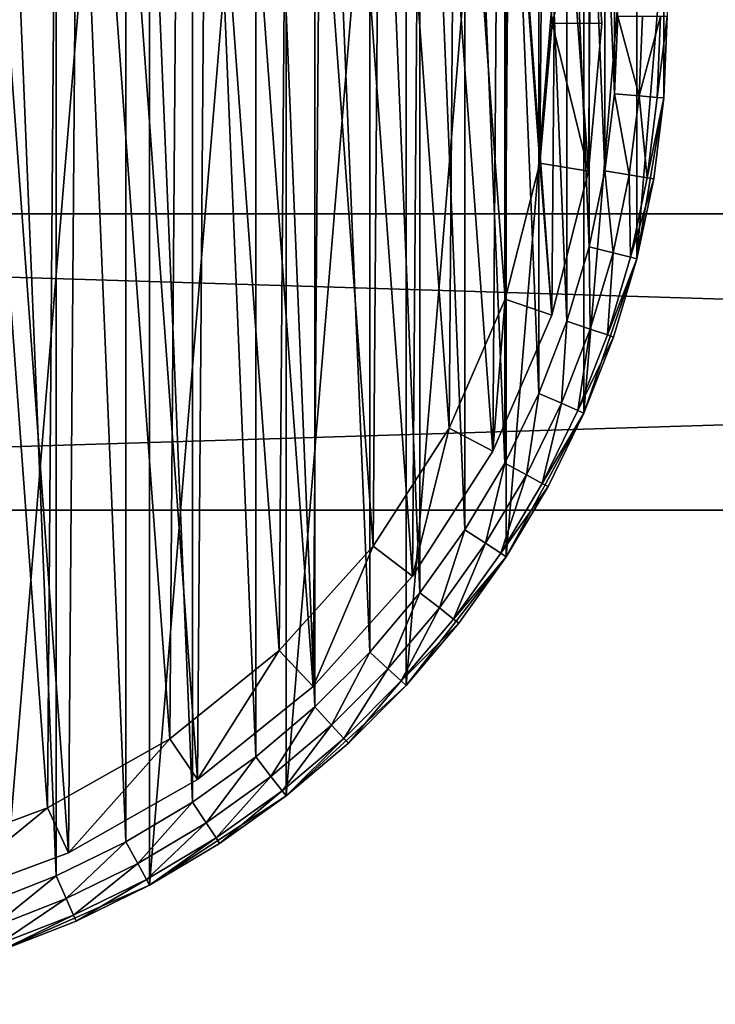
# Model space of a CAD drawing. Header units: millimetres. Extents: x 2 to 392, y -79 to 45.
# Tile 4 of 14: x 86 to 114, y -51 to -11. Entities that reach past the tile are written whole.
import ezdxf

# ---------------------------------------------------------------- set-up
doc = ezdxf.new("R2010")
doc.units = ezdxf.units.MM
doc.header["$LTSCALE"] = 25.4
doc.layers.get('0').update_dxf_attribs({"true_color": 0xff5454})

# ---------------------------------------------------------------- blocks, each defined once
blk = doc.blocks.new('PILLS-II-8264.STL')
at = {"color": 250, "true_color": 0x262626}
mesh = blk.add_polyface(dxfattribs=at)
corners = [(33.424, -1.131, 7.876), (32.337, -14.253, 7.876), (32.337, -7.647, 7.876), (33.424, -20.769, 7.876), (35.569, 5.118, 7.876), (35.569, -27.018, 7.876), (38.713, 10.928, 7.876), (38.713, -32.828, 7.876), (42.771, 16.141, 7.876), (42.771, -38.041, 7.876), (47.631, 20.616, 7.876), (47.631, -42.516, 7.876), (53.162, 24.229, 7.876), (53.162, -46.129, 7.876), (59.212, 26.883, 7.876), (59.212, -48.783, 7.876), (65.616, 28.504, 7.876), (65.616, -50.404, 7.876), (72.2, 29.05, 7.876), (72.2, -50.95, 7.876), (78.784, 28.504, 7.876), (78.784, -50.404, 7.876), (85.188, 26.883, 7.876), (85.188, -48.783, 7.876), (91.238, 24.229, 7.876), (91.238, -46.129, 7.876), (96.769, 20.616, 7.876), (96.769, -42.516, 7.876), (101.629, 16.141, 7.876), (101.629, -38.041, 7.876), (105.687, 10.928, 7.876), (105.687, -32.828, 7.876), (108.831, 5.118, 7.876), (108.831, -27.018, 7.876), (110.976, -1.131, 7.876), (110.976, -20.769, 7.876), (112.063, -7.647, 7.876), (112.063, -14.253, 7.876)]
mesh.append_faces([[corners[k] for k in face] for face in [(0, 1, 2), (35, 36, 37)]], dxfattribs={"vtx0": -1, "color": 250})
mesh.append_faces([[corners[k] for k in face] for face in [(1, 0, 3), (3, 4, 5), (5, 6, 7), (7, 8, 9), (9, 10, 11), (11, 12, 13), (13, 14, 15), (15, 16, 17), (17, 18, 19), (19, 20, 21), (21, 22, 23), (23, 24, 25), (25, 26, 27), (27, 28, 29), (29, 30, 31), (31, 32, 33), (33, 34, 35)]], dxfattribs={"vtx0": -1, "vtx1": -1, "color": 250})
mesh.append_faces([[corners[k] for k in face] for face in [(3, 0, 4), (5, 4, 6), (7, 6, 8), (9, 8, 10), (11, 10, 12), (13, 12, 14), (15, 14, 16), (17, 16, 18), (19, 18, 20), (21, 20, 22), (23, 22, 24), (25, 24, 26), (27, 26, 28), (29, 28, 30), (31, 30, 32), (33, 32, 34), (35, 34, 36)]], dxfattribs={"vtx0": -1, "vtx2": -1, "color": 250})
mesh = blk.add_polyface(dxfattribs=at)
corners = [(34.33, -14.088, 31.275), (34.33, -7.812, 31.275), (34.2, -10.95, 31.275), (34.718, -17.205, 31.275), (34.718, -4.695, 31.275), (35.363, -20.278, 31.275), (35.363, -1.622, 31.275), (36.259, -23.289, 31.275), (36.259, 1.389, 31.275), (37.401, -26.214, 31.275), (37.401, 4.314, 31.275), (38.78, -29.036, 31.275), (38.78, 7.136, 31.275), (40.388, -31.734, 31.275), (40.388, 9.834, 31.275), (42.213, -34.29, 31.275), (42.213, 12.39, 31.275), (44.242, -36.687, 31.275), (44.242, 14.787, 31.275), (46.463, -38.908, 31.275), (46.463, 17.008, 31.275), (48.86, -40.937, 31.275), (48.86, 19.037, 31.275), (51.416, -42.762, 31.275), (51.416, 20.862, 31.275), (54.114, -44.37, 31.275), (54.114, 22.47, 31.275), (56.936, -45.749, 31.275), (56.936, 23.849, 31.275), (59.861, -46.891, 31.275), (59.861, 24.991, 31.275), (62.872, -47.787, 31.275), (62.872, 25.887, 31.275), (65.945, -48.432, 31.275), (65.945, 26.532, 31.275), (69.062, -48.82, 31.275), (69.062, 26.92, 31.275), (72.2, -48.95, 31.275), (72.2, 27.05, 31.275), (75.338, -48.82, 31.275), (75.338, 26.92, 31.275), (78.455, -48.432, 31.275), (78.455, 26.532, 31.275), (81.528, -47.787, 31.275), (81.528, 25.887, 31.275), (84.539, -46.891, 31.275), (84.539, 24.991, 31.275), (87.464, -45.749, 31.275), (87.464, 23.849, 31.275), (90.286, -44.37, 31.275), (90.286, 22.47, 31.275), (92.984, -42.762, 31.275), (92.984, 20.862, 31.275), (95.54, -40.937, 31.275), (95.54, 19.037, 31.275), (97.937, -38.908, 31.275), (97.937, 17.008, 31.275), (100.158, -36.687, 31.275), (100.158, 14.787, 31.275), (102.187, -34.29, 31.275), (102.187, 12.39, 31.275), (104.012, -31.734, 31.275), (104.012, 9.834, 31.275), (105.62, -29.036, 31.275), (105.62, 7.136, 31.275), (106.999, -26.214, 31.275), (106.999, 4.314, 31.275), (108.141, -23.289, 31.275), (108.141, 1.389, 31.275), (109.037, -20.278, 31.275), (109.037, -1.622, 31.275), (109.682, -17.205, 31.275), (109.682, -4.695, 31.275), (110.07, -14.088, 31.275), (110.07, -7.812, 31.275), (110.2, -10.95, 31.275)]
mesh.append_faces([[corners[k] for k in face] for face in [(0, 1, 2), (74, 73, 75)]], dxfattribs={"vtx0": -1, "color": 250})
mesh.append_faces([[corners[k] for k in face] for face in [(1, 3, 4), (4, 5, 6), (6, 7, 8), (8, 9, 10), (10, 11, 12), (12, 13, 14), (14, 15, 16), (16, 17, 18), (18, 19, 20), (20, 21, 22), (22, 23, 24), (24, 25, 26), (26, 27, 28), (28, 29, 30), (30, 31, 32), (32, 33, 34), (34, 35, 36), (36, 37, 38), (38, 39, 40), (40, 41, 42), (42, 43, 44), (44, 45, 46), (46, 47, 48), (48, 49, 50), (50, 51, 52), (52, 53, 54), (54, 55, 56), (56, 57, 58), (58, 59, 60), (60, 61, 62), (62, 63, 64), (64, 65, 66), (66, 67, 68), (68, 69, 70), (70, 71, 72), (72, 73, 74)]], dxfattribs={"vtx0": -1, "vtx1": -1, "color": 250})
mesh.append_faces([[corners[k] for k in face] for face in [(1, 0, 3), (4, 3, 5), (6, 5, 7), (8, 7, 9), (10, 9, 11), (12, 11, 13), (14, 13, 15), (16, 15, 17), (18, 17, 19), (20, 19, 21), (22, 21, 23), (24, 23, 25), (26, 25, 27), (28, 27, 29), (30, 29, 31), (32, 31, 33), (34, 33, 35), (36, 35, 37), (38, 37, 39), (40, 39, 41), (42, 41, 43), (44, 43, 45), (46, 45, 47), (48, 47, 49), (50, 49, 51), (52, 51, 53), (54, 53, 55), (56, 55, 57), (58, 57, 59), (60, 59, 61), (62, 61, 63), (64, 63, 65), (66, 65, 67), (68, 67, 69), (70, 69, 71), (72, 71, 73)]], dxfattribs={"vtx0": -1, "vtx2": -1, "color": 250})
at = {"color": 7, "true_color": 0xffffff}
mesh = blk.add_polyface(dxfattribs=at)
corners = [(35.868, -19.61, 7.221), (34.995, -7.659, 7.221), (34.949, -13.67, 7.221), (36.005, -1.734, 7.221), (37.728, -25.326, 7.221), (37.952, 3.953, 7.221), (40.48, -30.67, 7.221), (40.786, 9.254, 7.221), (44.054, -35.503, 7.221), (44.434, 14.031, 7.221), (48.357, -39.7, 7.221), (48.801, 18.162, 7.221), (53.278, -43.152, 7.221), (53.773, 21.538, 7.221), (55.93, -44.57, 7.221), (59.223, 24.073, 7.221), (58.688, -45.77, 7.221), (64.449, -47.487, 7.221), (65.01, 25.701, 7.221), (70.41, -48.257, 7.221), (70.982, 26.38, 7.221), (76.418, -48.061, 7.221), (76.986, 26.092, 7.221), (82.316, -46.904, 7.221), (82.866, 24.845, 7.221), (87.953, -44.816, 7.221), (88.47, 22.67, 7.221), (93.181, -41.85, 7.221), (93.652, 19.625, 7.221), (97.866, -38.084, 7.221), (98.279, 15.788, 7.221), (101.886, -33.616, 7.221), (102.23, 11.258, 7.221), (105.138, -28.56, 7.221), (105.404, 6.153, 7.221), (107.536, -23.049, 7.221), (107.717, 0.606, 7.221), (109.019, -17.224, 7.221), (109.111, -5.241, 7.221), (109.549, -11.236, 7.221)]
mesh.append_faces([[corners[k] for k in face] for face in [(0, 1, 2), (38, 37, 39)]], dxfattribs={"vtx0": -1, "color": 7})
mesh.append_faces([[corners[k] for k in face] for face in [(1, 0, 3), (3, 4, 5), (5, 6, 7), (7, 8, 9), (9, 10, 11), (11, 12, 13), (13, 14, 15), (15, 17, 18), (18, 19, 20), (20, 21, 22), (22, 23, 24), (24, 25, 26), (26, 27, 28), (28, 29, 30), (30, 31, 32), (32, 33, 34), (34, 35, 36), (36, 37, 38)]], dxfattribs={"vtx0": -1, "vtx1": -1, "color": 7})
mesh.append_faces([[corners[k] for k in face] for face in [(3, 0, 4), (5, 4, 6), (7, 6, 8), (9, 8, 10), (11, 10, 12), (13, 12, 14), (15, 14, 16), (15, 16, 17), (18, 17, 19), (20, 19, 21), (22, 21, 23), (24, 23, 25), (26, 25, 27), (28, 27, 29), (30, 29, 31), (32, 31, 33), (34, 33, 35), (36, 35, 37)]], dxfattribs={"vtx0": -1, "vtx2": -1, "color": 7})
mesh = blk.add_polyface(dxfattribs=at)
corners = [(36.987, -7.836, 0.575), (37.813, -19.147, 0.575), (36.944, -13.524, 0.575), (37.943, -2.227, 0.575), (39.574, -24.556, 0.575), (39.786, 3.155, 0.575), (42.179, -29.614, 0.575), (42.468, 8.172, 0.575), (45.561, -34.188, 0.575), (45.921, 12.693, 0.575), (49.634, -38.16, 0.575), (50.054, 16.603, 0.575), (54.291, -41.428, 0.575), (54.76, 19.799, 0.575), (56.801, -42.77, 0.575), (59.918, 22.198, 0.575), (59.412, -43.906, 0.575), (64.864, -45.53, 0.575), (65.395, 23.739, 0.575), (70.506, -46.259, 0.575), (71.047, 24.381, 0.575), (76.192, -46.074, 0.575), (76.73, 24.109, 0.575), (81.775, -44.979, 0.575), (82.295, 22.928, 0.575), (87.109, -43.002, 0.575), (87.599, 20.87, 0.575), (92.058, -40.195, 0.575), (92.503, 17.988, 0.575), (96.492, -36.631, 0.575), (96.882, 14.356, 0.575), (100.297, -32.402, 0.575), (100.622, 10.069, 0.575), (103.374, -27.617, 0.575), (103.626, 5.238, 0.575), (105.644, -22.401, 0.575), (105.816, -0.013, 0.575), (107.048, -16.888, 0.575), (107.135, -5.547, 0.575), (107.549, -11.221, 0.575)]
mesh.append_faces([[corners[k] for k in face] for face in [(0, 1, 2), (37, 38, 39)]], dxfattribs={"vtx0": -1, "color": 7})
mesh.append_faces([[corners[k] for k in face] for face in [(1, 3, 4), (4, 5, 6), (6, 7, 8), (8, 9, 10), (10, 11, 12), (12, 13, 14), (14, 15, 16), (16, 15, 17), (17, 18, 19), (19, 20, 21), (21, 22, 23), (23, 24, 25), (25, 26, 27), (27, 28, 29), (29, 30, 31), (31, 32, 33), (33, 34, 35), (35, 36, 37)]], dxfattribs={"vtx0": -1, "vtx1": -1, "color": 7})
mesh.append_faces([[corners[k] for k in face] for face in [(1, 0, 3), (4, 3, 5), (6, 5, 7), (8, 7, 9), (10, 9, 11), (12, 11, 13), (14, 13, 15), (17, 15, 18), (19, 18, 20), (21, 20, 22), (23, 22, 24), (25, 24, 26), (27, 26, 28), (29, 28, 30), (31, 30, 32), (33, 32, 34), (35, 34, 36), (37, 36, 38)]], dxfattribs={"vtx0": -1, "vtx2": -1, "color": 7})
mesh = blk.add_polyface(dxfattribs=at)
corners = [(107.549, -11.221, 0.575), (109.111, -5.241, 2.575), (109.549, -11.236, 2.575), (107.135, -5.547, 0.575)]
mesh.append_faces([[corners[k] for k in face] for face in [(0, 1, 2), (1, 0, 3)]], dxfattribs={"vtx0": -1, "color": 7})
mesh = blk.add_polyface(dxfattribs=at)
corners = [(109.111, -5.241, 2.575), (109.549, -11.236, 7.221), (109.549, -11.236, 2.575), (109.111, -5.241, 7.221)]
mesh.append_faces([[corners[k] for k in face] for face in [(0, 1, 2), (1, 0, 3)]], dxfattribs={"vtx0": -1, "color": 7})
at = {"color": 250, "true_color": 0x262626}
mesh = blk.add_polyface(dxfattribs=at)
corners = [(112.063, -7.647, 7.876), (112.2, -10.95, 29.275), (112.063, -14.253, 7.876)]
mesh.append_faces([[corners[k] for k in face] for face in [(0, 1, 2)]], dxfattribs={"color": 250})
mesh = blk.add_polyface(dxfattribs=at)
corners = [(111.067, -14.171, 31.008), (110.2, -10.95, 31.275), (110.07, -14.088, 31.275), (111.2, -10.95, 31.008)]
mesh.append_faces([[corners[k] for k in face] for face in [(0, 1, 2), (1, 0, 3)]], dxfattribs={"vtx0": -1, "color": 250})
mesh = blk.add_polyface(dxfattribs=at)
corners = [(111.932, -10.95, 30.275), (111.067, -14.171, 31.008), (111.796, -14.231, 30.275), (111.2, -10.95, 31.008)]
mesh.append_faces([[corners[k] for k in face] for face in [(0, 1, 2), (1, 0, 3)]], dxfattribs={"vtx0": -1, "color": 250})
mesh = blk.add_polyface(dxfattribs=at)
corners = [(112.2, -10.95, 29.275), (111.796, -14.231, 30.275), (112.063, -14.253, 29.275), (111.932, -10.95, 30.275)]
mesh.append_faces([[corners[k] for k in face] for face in [(0, 1, 2), (1, 0, 3)]], dxfattribs={"vtx0": -1, "color": 250})
mesh = blk.add_polyface(dxfattribs=at)
corners = [(112.2, -10.95, 29.275), (112.063, -14.253, 29.275), (112.063, -14.253, 7.876)]
mesh.append_faces([[corners[k] for k in face] for face in [(0, 1, 2)]], dxfattribs={"color": 250})
at = {"color": 7, "true_color": 0xffffff}
mesh = blk.add_polyface(dxfattribs=at)
corners = [(107.549, -11.221, 0.575), (109.019, -17.224, 2.575), (107.048, -16.888, 0.575), (109.549, -11.236, 2.575)]
mesh.append_faces([[corners[k] for k in face] for face in [(0, 1, 2), (1, 0, 3)]], dxfattribs={"vtx0": -1, "color": 7})
mesh = blk.add_polyface(dxfattribs=at)
corners = [(109.549, -11.236, 2.575), (109.019, -17.224, 7.221), (109.019, -17.224, 2.575), (109.549, -11.236, 7.221)]
mesh.append_faces([[corners[k] for k in face] for face in [(0, 1, 2), (1, 0, 3)]], dxfattribs={"vtx0": -1, "color": 7})
at = {"color": 250, "true_color": 0x262626}
mesh = blk.add_polyface(dxfattribs=at)
corners = [(110.668, -17.369, 31.008), (110.07, -14.088, 31.275), (109.682, -17.205, 31.275), (111.067, -14.171, 31.008)]
mesh.append_faces([[corners[k] for k in face] for face in [(0, 1, 2), (1, 0, 3)]], dxfattribs={"vtx0": -1, "color": 250})
mesh = blk.add_polyface(dxfattribs=at)
corners = [(111.39, -17.49, 30.275), (111.067, -14.171, 31.008), (110.668, -17.369, 31.008), (111.796, -14.231, 30.275)]
mesh.append_faces([[corners[k] for k in face] for face in [(0, 1, 2), (1, 0, 3)]], dxfattribs={"vtx0": -1, "color": 250})
mesh = blk.add_polyface(dxfattribs=at)
corners = [(112.063, -14.253, 7.876), (111.654, -17.534, 29.275), (110.976, -20.769, 7.876)]
mesh.append_faces([[corners[k] for k in face] for face in [(0, 1, 2)]], dxfattribs={"color": 250})
mesh = blk.add_polyface(dxfattribs=at)
corners = [(112.063, -14.253, 29.275), (111.39, -17.49, 30.275), (111.654, -17.534, 29.275), (111.796, -14.231, 30.275)]
mesh.append_faces([[corners[k] for k in face] for face in [(0, 1, 2), (1, 0, 3)]], dxfattribs={"vtx0": -1, "color": 250})
mesh = blk.add_polyface(dxfattribs=at)
corners = [(112.063, -14.253, 29.275), (111.654, -17.534, 29.275), (112.063, -14.253, 7.876)]
mesh.append_faces([[corners[k] for k in face] for face in [(0, 1, 2)]], dxfattribs={"color": 250})
at = {"color": 7, "true_color": 0xffffff}
mesh = blk.add_polyface(dxfattribs=at)
corners = [(107.048, -16.888, 0.575), (107.536, -23.049, 2.575), (105.644, -22.401, 0.575), (109.019, -17.224, 2.575)]
mesh.append_faces([[corners[k] for k in face] for face in [(0, 1, 2), (1, 0, 3)]], dxfattribs={"vtx0": -1, "color": 7})
mesh = blk.add_polyface(dxfattribs=at)
corners = [(109.019, -17.224, 2.575), (107.536, -23.049, 7.221), (107.536, -23.049, 2.575), (109.019, -17.224, 7.221)]
mesh.append_faces([[corners[k] for k in face] for face in [(0, 1, 2), (1, 0, 3)]], dxfattribs={"vtx0": -1, "color": 7})
at = {"color": 250, "true_color": 0x262626}
mesh = blk.add_polyface(dxfattribs=at)
corners = [(110.007, -20.524, 31.008), (109.682, -17.205, 31.275), (109.037, -20.278, 31.275), (110.668, -17.369, 31.008)]
mesh.append_faces([[corners[k] for k in face] for face in [(0, 1, 2), (1, 0, 3)]], dxfattribs={"vtx0": -1, "color": 250})
mesh = blk.add_polyface(dxfattribs=at)
corners = [(110.716, -20.704, 30.275), (110.668, -17.369, 31.008), (110.007, -20.524, 31.008), (111.39, -17.49, 30.275)]
mesh.append_faces([[corners[k] for k in face] for face in [(0, 1, 2), (1, 0, 3)]], dxfattribs={"vtx0": -1, "color": 250})
mesh = blk.add_polyface(dxfattribs=at)
corners = [(111.654, -17.534, 29.275), (110.716, -20.704, 30.275), (110.976, -20.769, 29.275), (111.39, -17.49, 30.275)]
mesh.append_faces([[corners[k] for k in face] for face in [(0, 1, 2), (1, 0, 3)]], dxfattribs={"vtx0": -1, "color": 250})
mesh = blk.add_polyface(dxfattribs=at)
corners = [(111.654, -17.534, 29.275), (110.976, -20.769, 29.275), (110.976, -20.769, 7.876)]
mesh.append_faces([[corners[k] for k in face] for face in [(0, 1, 2)]], dxfattribs={"color": 250})
mesh = blk.add_polyface(dxfattribs=at)
corners = [(392.2, -30.95, 41.276), (2.2, -18.95, 41.276), (2.2, -30.95, 41.276), (392.2, -18.95, 41.276)]
mesh.append_faces([[corners[k] for k in face] for face in [(0, 1, 2), (1, 0, 3)]], dxfattribs={"vtx0": -1, "color": 250})
mesh = blk.add_polyface(dxfattribs=at)
corners = [(2.2, -18.95, 41.276), (392.2, -18.95, 31.275), (2.2, -18.95, 31.275), (392.2, -18.95, 41.276)]
mesh.append_faces([[corners[k] for k in face] for face in [(0, 1, 2), (1, 0, 3)]], dxfattribs={"vtx0": -1, "color": 250})
mesh = blk.add_polyface(dxfattribs=at)
corners = [(392.2, -18.95, 31.275), (2.2, -30.95, 31.275), (2.2, -18.95, 31.275), (392.2, -30.95, 31.275)]
mesh.append_faces([[corners[k] for k in face] for face in [(0, 1, 2), (1, 0, 3)]], dxfattribs={"vtx0": -1, "color": 250})
mesh = blk.add_polyface(dxfattribs=at)
corners = [(109.087, -23.613, 31.008), (109.037, -20.278, 31.275), (108.141, -23.289, 31.275), (110.007, -20.524, 31.008)]
mesh.append_faces([[corners[k] for k in face] for face in [(0, 1, 2), (1, 0, 3)]], dxfattribs={"vtx0": -1, "color": 250})
mesh = blk.add_polyface(dxfattribs=at)
corners = [(109.779, -23.851, 30.275), (110.007, -20.524, 31.008), (109.087, -23.613, 31.008), (110.716, -20.704, 30.275)]
mesh.append_faces([[corners[k] for k in face] for face in [(0, 1, 2), (1, 0, 3)]], dxfattribs={"vtx0": -1, "color": 250})
mesh = blk.add_polyface(dxfattribs=at)
corners = [(110.976, -20.769, 29.275), (109.779, -23.851, 30.275), (110.033, -23.938, 29.275), (110.716, -20.704, 30.275)]
mesh.append_faces([[corners[k] for k in face] for face in [(0, 1, 2), (1, 0, 3)]], dxfattribs={"vtx0": -1, "color": 250})
mesh = blk.add_polyface(dxfattribs=at)
corners = [(110.976, -20.769, 7.876), (110.033, -23.938, 29.275), (108.831, -27.018, 7.876)]
mesh.append_faces([[corners[k] for k in face] for face in [(0, 1, 2)]], dxfattribs={"color": 250})
mesh = blk.add_polyface(dxfattribs=at)
corners = [(110.976, -20.769, 29.275), (110.033, -23.938, 29.275), (110.976, -20.769, 7.876)]
mesh.append_faces([[corners[k] for k in face] for face in [(0, 1, 2)]], dxfattribs={"color": 250})
at = {"color": 7, "true_color": 0xffffff}
mesh = blk.add_polyface(dxfattribs=at)
corners = [(105.644, -22.401, 0.575), (105.138, -28.56, 2.575), (103.374, -27.617, 0.575), (107.536, -23.049, 2.575)]
mesh.append_faces([[corners[k] for k in face] for face in [(0, 1, 2), (1, 0, 3)]], dxfattribs={"vtx0": -1, "color": 7})
mesh = blk.add_polyface(dxfattribs=at)
corners = [(107.536, -23.049, 2.575), (105.138, -28.56, 7.221), (105.138, -28.56, 2.575), (107.536, -23.049, 7.221)]
mesh.append_faces([[corners[k] for k in face] for face in [(0, 1, 2), (1, 0, 3)]], dxfattribs={"vtx0": -1, "color": 7})
at = {"color": 250, "true_color": 0x262626}
mesh = blk.add_polyface(dxfattribs=at)
corners = [(107.915, -26.616, 31.008), (108.141, -23.289, 31.275), (106.999, -26.214, 31.275), (109.087, -23.613, 31.008)]
mesh.append_faces([[corners[k] for k in face] for face in [(0, 1, 2), (1, 0, 3)]], dxfattribs={"vtx0": -1, "color": 250})
mesh = blk.add_polyface(dxfattribs=at)
corners = [(108.586, -26.91, 30.275), (109.087, -23.613, 31.008), (107.915, -26.616, 31.008), (109.779, -23.851, 30.275)]
mesh.append_faces([[corners[k] for k in face] for face in [(0, 1, 2), (1, 0, 3)]], dxfattribs={"vtx0": -1, "color": 250})
mesh = blk.add_polyface(dxfattribs=at)
corners = [(110.033, -23.938, 29.275), (108.586, -26.91, 30.275), (108.831, -27.018, 29.275), (109.779, -23.851, 30.275)]
mesh.append_faces([[corners[k] for k in face] for face in [(0, 1, 2), (1, 0, 3)]], dxfattribs={"vtx0": -1, "color": 250})
mesh = blk.add_polyface(dxfattribs=at)
corners = [(110.033, -23.938, 29.275), (108.831, -27.018, 29.275), (108.831, -27.018, 7.876)]
mesh.append_faces([[corners[k] for k in face] for face in [(0, 1, 2)]], dxfattribs={"color": 250})
mesh = blk.add_polyface(dxfattribs=at)
corners = [(106.499, -29.512, 31.008), (106.999, -26.214, 31.275), (105.62, -29.036, 31.275), (107.915, -26.616, 31.008)]
mesh.append_faces([[corners[k] for k in face] for face in [(0, 1, 2), (1, 0, 3)]], dxfattribs={"vtx0": -1, "color": 250})
mesh = blk.add_polyface(dxfattribs=at)
corners = [(107.143, -29.86, 30.275), (107.915, -26.616, 31.008), (106.499, -29.512, 31.008), (108.586, -26.91, 30.275)]
mesh.append_faces([[corners[k] for k in face] for face in [(0, 1, 2), (1, 0, 3)]], dxfattribs={"vtx0": -1, "color": 250})
mesh = blk.add_polyface(dxfattribs=at)
corners = [(108.831, -27.018, 7.876), (107.379, -29.988, 29.275), (105.687, -32.828, 7.876)]
mesh.append_faces([[corners[k] for k in face] for face in [(0, 1, 2)]], dxfattribs={"color": 250})
mesh = blk.add_polyface(dxfattribs=at)
corners = [(108.831, -27.018, 29.275), (107.143, -29.86, 30.275), (107.379, -29.988, 29.275), (108.586, -26.91, 30.275)]
mesh.append_faces([[corners[k] for k in face] for face in [(0, 1, 2), (1, 0, 3)]], dxfattribs={"vtx0": -1, "color": 250})
mesh = blk.add_polyface(dxfattribs=at)
corners = [(108.831, -27.018, 29.275), (107.379, -29.988, 29.275), (108.831, -27.018, 7.876)]
mesh.append_faces([[corners[k] for k in face] for face in [(0, 1, 2)]], dxfattribs={"color": 250})
at = {"color": 7, "true_color": 0xffffff}
mesh = blk.add_polyface(dxfattribs=at)
corners = [(103.374, -27.617, 0.575), (101.886, -33.616, 2.575), (100.297, -32.402, 0.575), (105.138, -28.56, 2.575)]
mesh.append_faces([[corners[k] for k in face] for face in [(0, 1, 2), (1, 0, 3)]], dxfattribs={"vtx0": -1, "color": 7})
mesh = blk.add_polyface(dxfattribs=at)
corners = [(105.138, -28.56, 2.575), (101.886, -33.616, 7.221), (101.886, -33.616, 2.575), (105.138, -28.56, 7.221)]
mesh.append_faces([[corners[k] for k in face] for face in [(0, 1, 2), (1, 0, 3)]], dxfattribs={"vtx0": -1, "color": 7})
at = {"color": 250, "true_color": 0x262626}
mesh = blk.add_polyface(dxfattribs=at)
corners = [(104.849, -32.281, 31.008), (105.62, -29.036, 31.275), (104.012, -31.734, 31.275), (106.499, -29.512, 31.008)]
mesh.append_faces([[corners[k] for k in face] for face in [(0, 1, 2), (1, 0, 3)]], dxfattribs={"vtx0": -1, "color": 250})
mesh = blk.add_polyface(dxfattribs=at)
corners = [(105.462, -32.681, 30.275), (106.499, -29.512, 31.008), (104.849, -32.281, 31.008), (107.143, -29.86, 30.275)]
mesh.append_faces([[corners[k] for k in face] for face in [(0, 1, 2), (1, 0, 3)]], dxfattribs={"vtx0": -1, "color": 250})
mesh = blk.add_polyface(dxfattribs=at)
corners = [(107.379, -29.988, 29.275), (105.462, -32.681, 30.275), (105.687, -32.828, 29.275), (107.143, -29.86, 30.275)]
mesh.append_faces([[corners[k] for k in face] for face in [(0, 1, 2), (1, 0, 3)]], dxfattribs={"vtx0": -1, "color": 250})
mesh = blk.add_polyface(dxfattribs=at)
corners = [(107.379, -29.988, 29.275), (105.687, -32.828, 29.275), (105.687, -32.828, 7.876)]
mesh.append_faces([[corners[k] for k in face] for face in [(0, 1, 2)]], dxfattribs={"color": 250})
mesh = blk.add_polyface(dxfattribs=at)
corners = [(392.2, -30.95, 41.276), (2.2, -30.95, 31.275), (392.2, -30.95, 31.275), (2.2, -30.95, 41.276)]
mesh.append_faces([[corners[k] for k in face] for face in [(0, 1, 2), (1, 0, 3)]], dxfattribs={"vtx0": -1, "color": 250})
mesh = blk.add_polyface(dxfattribs=at)
corners = [(102.976, -34.904, 31.008), (104.012, -31.734, 31.275), (102.187, -34.29, 31.275), (104.849, -32.281, 31.008)]
mesh.append_faces([[corners[k] for k in face] for face in [(0, 1, 2), (1, 0, 3)]], dxfattribs={"vtx0": -1, "color": 250})
mesh = blk.add_polyface(dxfattribs=at)
corners = [(103.554, -35.354, 30.275), (104.849, -32.281, 31.008), (102.976, -34.904, 31.008), (105.462, -32.681, 30.275)]
mesh.append_faces([[corners[k] for k in face] for face in [(0, 1, 2), (1, 0, 3)]], dxfattribs={"vtx0": -1, "color": 250})
at = {"color": 7, "true_color": 0xffffff}
mesh = blk.add_polyface(dxfattribs=at)
corners = [(100.297, -32.402, 0.575), (97.866, -38.084, 2.575), (96.492, -36.631, 0.575), (101.886, -33.616, 2.575)]
mesh.append_faces([[corners[k] for k in face] for face in [(0, 1, 2), (1, 0, 3)]], dxfattribs={"vtx0": -1, "color": 7})
at = {"color": 250, "true_color": 0x262626}
mesh = blk.add_polyface(dxfattribs=at)
corners = [(105.687, -32.828, 29.275), (103.554, -35.354, 30.275), (103.766, -35.519, 29.275), (105.462, -32.681, 30.275)]
mesh.append_faces([[corners[k] for k in face] for face in [(0, 1, 2), (1, 0, 3)]], dxfattribs={"vtx0": -1, "color": 250})
mesh = blk.add_polyface(dxfattribs=at)
corners = [(105.687, -32.828, 7.876), (103.766, -35.519, 29.275), (101.629, -38.041, 7.876)]
mesh.append_faces([[corners[k] for k in face] for face in [(0, 1, 2)]], dxfattribs={"color": 250})
mesh = blk.add_polyface(dxfattribs=at)
corners = [(105.687, -32.828, 29.275), (103.766, -35.519, 29.275), (105.687, -32.828, 7.876)]
mesh.append_faces([[corners[k] for k in face] for face in [(0, 1, 2)]], dxfattribs={"color": 250})
at = {"color": 7, "true_color": 0xffffff}
mesh = blk.add_polyface(dxfattribs=at)
corners = [(101.886, -33.616, 2.575), (97.866, -38.084, 7.221), (97.866, -38.084, 2.575), (101.886, -33.616, 7.221)]
mesh.append_faces([[corners[k] for k in face] for face in [(0, 1, 2), (1, 0, 3)]], dxfattribs={"vtx0": -1, "color": 7})
at = {"color": 250, "true_color": 0x262626}
mesh = blk.add_polyface(dxfattribs=at)
corners = [(100.893, -37.364, 31.008), (102.187, -34.29, 31.275), (100.158, -36.687, 31.275), (102.976, -34.904, 31.008)]
mesh.append_faces([[corners[k] for k in face] for face in [(0, 1, 2), (1, 0, 3)]], dxfattribs={"vtx0": -1, "color": 250})
mesh = blk.add_polyface(dxfattribs=at)
corners = [(101.432, -37.86, 30.275), (102.976, -34.904, 31.008), (100.893, -37.364, 31.008), (103.554, -35.354, 30.275)]
mesh.append_faces([[corners[k] for k in face] for face in [(0, 1, 2), (1, 0, 3)]], dxfattribs={"vtx0": -1, "color": 250})
mesh = blk.add_polyface(dxfattribs=at)
corners = [(103.766, -35.519, 29.275), (101.432, -37.86, 30.275), (101.629, -38.041, 29.275), (103.554, -35.354, 30.275)]
mesh.append_faces([[corners[k] for k in face] for face in [(0, 1, 2), (1, 0, 3)]], dxfattribs={"vtx0": -1, "color": 250})
mesh = blk.add_polyface(dxfattribs=at)
corners = [(103.766, -35.519, 29.275), (101.629, -38.041, 29.275), (101.629, -38.041, 7.876)]
mesh.append_faces([[corners[k] for k in face] for face in [(0, 1, 2)]], dxfattribs={"color": 250})
at = {"color": 7, "true_color": 0xffffff}
mesh = blk.add_polyface(dxfattribs=at)
corners = [(96.492, -36.631, 0.575), (93.181, -41.85, 2.575), (92.058, -40.195, 0.575), (97.866, -38.084, 2.575)]
mesh.append_faces([[corners[k] for k in face] for face in [(0, 1, 2), (1, 0, 3)]], dxfattribs={"vtx0": -1, "color": 7})
at = {"color": 250, "true_color": 0x262626}
mesh = blk.add_polyface(dxfattribs=at)
corners = [(98.614, -39.643, 31.008), (100.158, -36.687, 31.275), (97.937, -38.908, 31.275), (100.893, -37.364, 31.008)]
mesh.append_faces([[corners[k] for k in face] for face in [(0, 1, 2), (1, 0, 3)]], dxfattribs={"vtx0": -1, "color": 250})
mesh = blk.add_polyface(dxfattribs=at)
corners = [(99.11, -40.182, 30.275), (100.893, -37.364, 31.008), (98.614, -39.643, 31.008), (101.432, -37.86, 30.275)]
mesh.append_faces([[corners[k] for k in face] for face in [(0, 1, 2), (1, 0, 3)]], dxfattribs={"vtx0": -1, "color": 250})
mesh = blk.add_polyface(dxfattribs=at)
corners = [(101.432, -37.86, 30.275), (99.291, -40.379, 29.275), (101.629, -38.041, 29.275), (99.11, -40.182, 30.275)]
mesh.append_faces([[corners[k] for k in face] for face in [(0, 1, 2), (1, 0, 3)]], dxfattribs={"vtx0": -1, "color": 250})
at = {"color": 7, "true_color": 0xffffff}
mesh = blk.add_polyface(dxfattribs=at)
corners = [(97.866, -38.084, 7.221), (93.181, -41.85, 2.575), (97.866, -38.084, 2.575), (93.181, -41.85, 7.221)]
mesh.append_faces([[corners[k] for k in face] for face in [(0, 1, 2), (1, 0, 3)]], dxfattribs={"vtx0": -1, "color": 7})
at = {"color": 250, "true_color": 0x262626}
mesh = blk.add_polyface(dxfattribs=at)
corners = [(99.291, -40.379, 29.275), (96.769, -42.516, 7.876), (101.629, -38.041, 7.876)]
mesh.append_faces([[corners[k] for k in face] for face in [(0, 1, 2)]], dxfattribs={"color": 250})
mesh = blk.add_polyface(dxfattribs=at)
corners = [(99.291, -40.379, 29.275), (101.629, -38.041, 7.876), (101.629, -38.041, 29.275)]
mesh.append_faces([[corners[k] for k in face] for face in [(0, 1, 2)]], dxfattribs={"color": 250})
mesh = blk.add_polyface(dxfattribs=at)
corners = [(96.154, -41.726, 31.008), (97.937, -38.908, 31.275), (95.54, -40.937, 31.275), (98.614, -39.643, 31.008)]
mesh.append_faces([[corners[k] for k in face] for face in [(0, 1, 2), (1, 0, 3)]], dxfattribs={"vtx0": -1, "color": 250})
mesh = blk.add_polyface(dxfattribs=at)
corners = [(96.604, -42.304, 30.275), (98.614, -39.643, 31.008), (96.154, -41.726, 31.008), (99.11, -40.182, 30.275)]
mesh.append_faces([[corners[k] for k in face] for face in [(0, 1, 2), (1, 0, 3)]], dxfattribs={"vtx0": -1, "color": 250})
at = {"color": 7, "true_color": 0xffffff}
mesh = blk.add_polyface(dxfattribs=at)
corners = [(92.058, -40.195, 0.575), (87.953, -44.816, 2.575), (87.109, -43.002, 0.575), (93.181, -41.85, 2.575)]
mesh.append_faces([[corners[k] for k in face] for face in [(0, 1, 2), (1, 0, 3)]], dxfattribs={"vtx0": -1, "color": 7})
at = {"color": 250, "true_color": 0x262626}
mesh = blk.add_polyface(dxfattribs=at)
corners = [(99.11, -40.182, 30.275), (96.769, -42.516, 29.275), (99.291, -40.379, 29.275), (96.604, -42.304, 30.275)]
mesh.append_faces([[corners[k] for k in face] for face in [(0, 1, 2), (1, 0, 3)]], dxfattribs={"vtx0": -1, "color": 250})
mesh = blk.add_polyface(dxfattribs=at)
corners = [(96.769, -42.516, 29.275), (96.769, -42.516, 7.876), (99.291, -40.379, 29.275)]
mesh.append_faces([[corners[k] for k in face] for face in [(0, 1, 2)]], dxfattribs={"color": 250})
mesh = blk.add_polyface(dxfattribs=at)
corners = [(93.531, -43.599, 31.008), (95.54, -40.937, 31.275), (92.984, -42.762, 31.275), (96.154, -41.726, 31.008)]
mesh.append_faces([[corners[k] for k in face] for face in [(0, 1, 2), (1, 0, 3)]], dxfattribs={"vtx0": -1, "color": 250})
at = {"color": 7, "true_color": 0xffffff}
mesh = blk.add_polyface(dxfattribs=at)
corners = [(93.181, -41.85, 7.221), (87.953, -44.816, 2.575), (93.181, -41.85, 2.575), (87.953, -44.816, 7.221)]
mesh.append_faces([[corners[k] for k in face] for face in [(0, 1, 2), (1, 0, 3)]], dxfattribs={"vtx0": -1, "color": 7})
at = {"color": 250, "true_color": 0x262626}
mesh = blk.add_polyface(dxfattribs=at)
corners = [(93.931, -44.212, 30.275), (96.154, -41.726, 31.008), (93.531, -43.599, 31.008), (96.604, -42.304, 30.275)]
mesh.append_faces([[corners[k] for k in face] for face in [(0, 1, 2), (1, 0, 3)]], dxfattribs={"vtx0": -1, "color": 250})
mesh = blk.add_polyface(dxfattribs=at)
corners = [(94.078, -44.437, 29.275), (91.238, -46.129, 7.876), (96.769, -42.516, 7.876)]
mesh.append_faces([[corners[k] for k in face] for face in [(0, 1, 2)]], dxfattribs={"color": 250})
mesh = blk.add_polyface(dxfattribs=at)
corners = [(96.604, -42.304, 30.275), (94.078, -44.437, 29.275), (96.769, -42.516, 29.275), (93.931, -44.212, 30.275)]
mesh.append_faces([[corners[k] for k in face] for face in [(0, 1, 2), (1, 0, 3)]], dxfattribs={"vtx0": -1, "color": 250})
mesh = blk.add_polyface(dxfattribs=at)
corners = [(94.078, -44.437, 29.275), (96.769, -42.516, 7.876), (96.769, -42.516, 29.275)]
mesh.append_faces([[corners[k] for k in face] for face in [(0, 1, 2)]], dxfattribs={"color": 250})
at = {"color": 7, "true_color": 0xffffff}
mesh = blk.add_polyface(dxfattribs=at)
corners = [(87.109, -43.002, 0.575), (82.316, -46.904, 2.575), (81.775, -44.979, 0.575), (87.953, -44.816, 2.575)]
mesh.append_faces([[corners[k] for k in face] for face in [(0, 1, 2), (1, 0, 3)]], dxfattribs={"vtx0": -1, "color": 7})
at = {"color": 250, "true_color": 0x262626}
mesh = blk.add_polyface(dxfattribs=at)
corners = [(90.762, -45.249, 31.008), (92.984, -42.762, 31.275), (90.286, -44.37, 31.275), (93.531, -43.599, 31.008)]
mesh.append_faces([[corners[k] for k in face] for face in [(0, 1, 2), (1, 0, 3)]], dxfattribs={"vtx0": -1, "color": 250})
mesh = blk.add_polyface(dxfattribs=at)
corners = [(91.11, -45.893, 30.275), (93.531, -43.599, 31.008), (90.762, -45.249, 31.008), (93.931, -44.212, 30.275)]
mesh.append_faces([[corners[k] for k in face] for face in [(0, 1, 2), (1, 0, 3)]], dxfattribs={"vtx0": -1, "color": 250})
mesh = blk.add_polyface(dxfattribs=at)
corners = [(93.931, -44.212, 30.275), (91.238, -46.129, 29.275), (94.078, -44.437, 29.275), (91.11, -45.893, 30.275)]
mesh.append_faces([[corners[k] for k in face] for face in [(0, 1, 2), (1, 0, 3)]], dxfattribs={"vtx0": -1, "color": 250})
mesh = blk.add_polyface(dxfattribs=at)
corners = [(87.866, -46.665, 31.008), (90.286, -44.37, 31.275), (87.464, -45.749, 31.275), (90.762, -45.249, 31.008)]
mesh.append_faces([[corners[k] for k in face] for face in [(0, 1, 2), (1, 0, 3)]], dxfattribs={"vtx0": -1, "color": 250})
mesh = blk.add_polyface(dxfattribs=at)
corners = [(91.238, -46.129, 29.275), (91.238, -46.129, 7.876), (94.078, -44.437, 29.275)]
mesh.append_faces([[corners[k] for k in face] for face in [(0, 1, 2)]], dxfattribs={"color": 250})
at = {"color": 7, "true_color": 0xffffff}
mesh = blk.add_polyface(dxfattribs=at)
corners = [(87.953, -44.816, 7.221), (82.316, -46.904, 2.575), (87.953, -44.816, 2.575), (82.316, -46.904, 7.221)]
mesh.append_faces([[corners[k] for k in face] for face in [(0, 1, 2), (1, 0, 3)]], dxfattribs={"vtx0": -1, "color": 7})
at = {"color": 250, "true_color": 0x262626}
mesh = blk.add_polyface(dxfattribs=at)
corners = [(88.16, -47.336, 30.275), (90.762, -45.249, 31.008), (87.866, -46.665, 31.008), (91.11, -45.893, 30.275)]
mesh.append_faces([[corners[k] for k in face] for face in [(0, 1, 2), (1, 0, 3)]], dxfattribs={"vtx0": -1, "color": 250})
mesh = blk.add_polyface(dxfattribs=at)
corners = [(84.863, -47.837, 31.008), (87.464, -45.749, 31.275), (84.539, -46.891, 31.275), (87.866, -46.665, 31.008)]
mesh.append_faces([[corners[k] for k in face] for face in [(0, 1, 2), (1, 0, 3)]], dxfattribs={"vtx0": -1, "color": 250})
mesh = blk.add_polyface(dxfattribs=at)
corners = [(88.268, -47.581, 29.275), (85.188, -48.783, 7.876), (91.238, -46.129, 7.876)]
mesh.append_faces([[corners[k] for k in face] for face in [(0, 1, 2)]], dxfattribs={"color": 250})
mesh = blk.add_polyface(dxfattribs=at)
corners = [(91.11, -45.893, 30.275), (88.268, -47.581, 29.275), (91.238, -46.129, 29.275), (88.16, -47.336, 30.275)]
mesh.append_faces([[corners[k] for k in face] for face in [(0, 1, 2), (1, 0, 3)]], dxfattribs={"vtx0": -1, "color": 250})
mesh = blk.add_polyface(dxfattribs=at)
corners = [(88.268, -47.581, 29.275), (91.238, -46.129, 7.876), (91.238, -46.129, 29.275)]
mesh.append_faces([[corners[k] for k in face] for face in [(0, 1, 2)]], dxfattribs={"color": 250})
mesh = blk.add_polyface(dxfattribs=at)
corners = [(85.101, -48.529, 30.275), (87.866, -46.665, 31.008), (84.863, -47.837, 31.008), (88.16, -47.336, 30.275)]
mesh.append_faces([[corners[k] for k in face] for face in [(0, 1, 2), (1, 0, 3)]], dxfattribs={"vtx0": -1, "color": 250})
mesh = blk.add_polyface(dxfattribs=at)
corners = [(88.16, -47.336, 30.275), (85.188, -48.783, 29.275), (88.268, -47.581, 29.275), (85.101, -48.529, 30.275)]
mesh.append_faces([[corners[k] for k in face] for face in [(0, 1, 2), (1, 0, 3)]], dxfattribs={"vtx0": -1, "color": 250})
mesh = blk.add_polyface(dxfattribs=at)
corners = [(85.188, -48.783, 29.275), (85.188, -48.783, 7.876), (88.268, -47.581, 29.275)]
mesh.append_faces([[corners[k] for k in face] for face in [(0, 1, 2)]], dxfattribs={"color": 250})

msp = doc.modelspace()

# ---------------------------------------------------------------- block references
at = {"color": 0}
msp.add_blockref('PILLS-II-8264.STL', (0, 0), dxfattribs=at)

doc.saveas('drawing.dxf')
